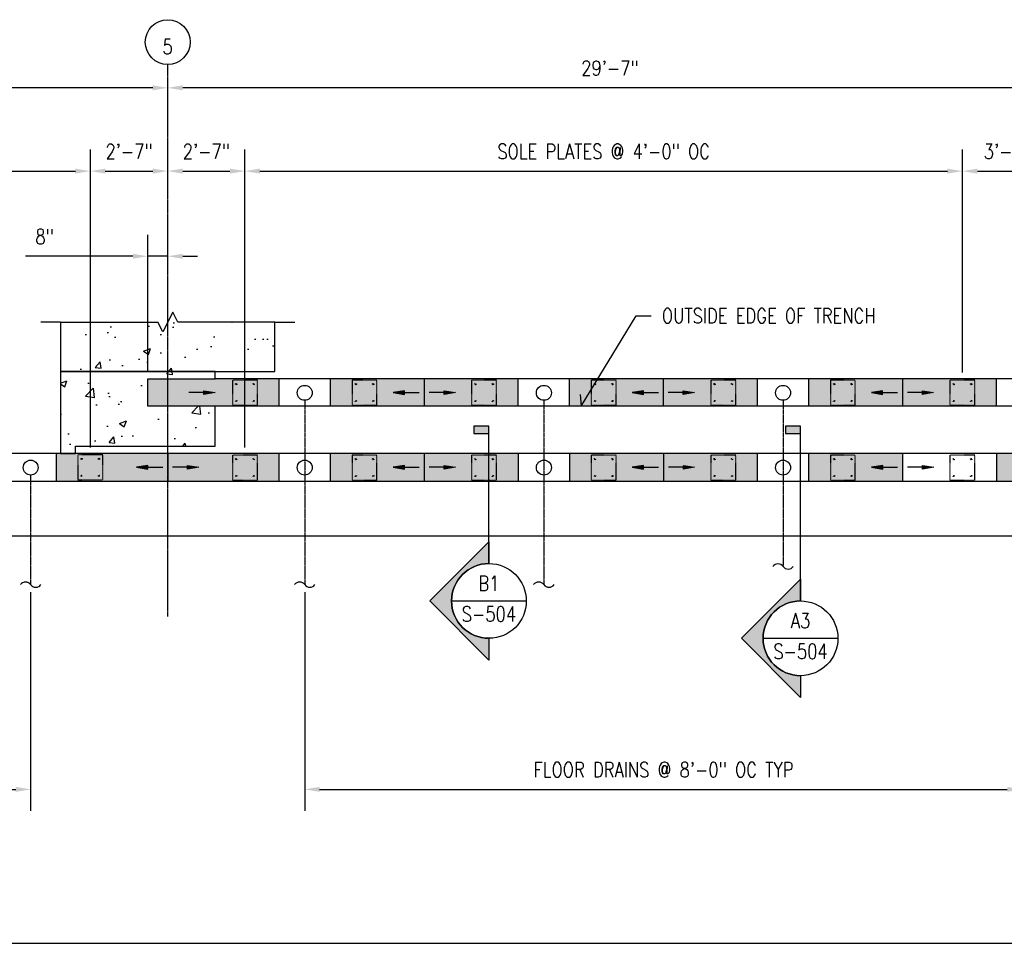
# Model space of a CAD drawing. Header units: inches. Extents: x -3662 to 6974, y 589 to 974.
# Tile 20 of 39: x 1911 to 2306, y 604 to 974. Entities that reach past the tile are written whole.
import ezdxf
from ezdxf import colors
from ezdxf.entities.mleader import LeaderData, LeaderLine
from ezdxf.enums import TextEntityAlignment as Align
from ezdxf.math import Vec2, Vec3

# ---------------------------------------------------------------- set-up
doc = ezdxf.new("R2010")
doc.units = ezdxf.units.IN
doc.header["$MEASUREMENT"] = 0
doc.linetypes.add('CENTER2', pattern=[1.125, 0.75, -0.125, 0.125, -0.125])
doc.linetypes.add('Dash', pattern=[0.25, 0.125, -0.125])
for name, color, linetype in [('A-DETL-THIN', 1, 'Continuous'), ('A-FLOR', 173, 'Continuous'), ('A-FLOR-PATT', 8, 'Continuous'), ('A-FLOR-SLOPE', 172, 'Continuous'), ('A-WALL-PATT', 8, 'Continuous'), ('P-DRNS-PIPE', 3, 'Dash'), ('S-ANNO-DIMS', 1, 'Continuous'), ('S-ANNO-NOTE', 2, 'Continuous'), ('S-ANNO-SYMB', 2, 'Continuous'), ('S-ANNO-TEXT', 10, 'Continuous'), ('S-COLS', 53, 'Continuous'), ('S-DOOR-SOLE', 131, 'Dash'), ('S-DOOR-TRNCH', 173, 'Continuous'), ('S-GRID', 1, 'CENTER2'), ('S-GRID-IDEN', 1, 'Continuous')]:
    doc.layers.add(name, color=color, linetype=linetype)
doc.styles.add('Annotative', font='romans.shx', dxfattribs={"width": 0.8, "height": 0.125})
doc.styles.add('Arial', font='romans.shx', dxfattribs={"width": 0.8})
doc.styles.add('ROMANS', font='romans.shx', dxfattribs={"width": 0.8})
doc.dimstyles.new('Annotative', dxfattribs={"dimscale": 0, "dimtxt": 0.125, "dimasz": 0.125, "dimexe": 0.18, "dimexo": 0.0625, "dimgap": 0.09, "dimtad": 1, "dimdec": 3, "dimzin": 3, "dimdsep": 46, "dimlunit": 4, "dimtxsty": 'Annotative', "dimcen": 0.09, "dimclrt": 2, "dimazin": 2, "dimtfac": 1, "dimtdec": 3, "dimtmove": 0, "dimatfit": 0, "dimfxl": 1, "dimtfill": 1, "dimfrac": 2, "dimtolj": 1, "dimtzin": 0, "dimarcsym": 0})
pattern_1 = [(50, (-22.154, 0), (28.6904, -2.51009), [3, -33]), (355, (-22.154, 0), (-5.55005, 30.0877), [2.4, -26.4]), (100.4514, (-19.763, -0.21), (23.14035, 27.5776), [2.5496, -28.0457]), (46.1842, (-22.154, 8), (42.68965, -6.62077), [4.5, -49.5]), (96.6356, (-18.596, 7.45), (37.3865, 38.96474), [3.8244, -42.06855]), (351.1842, (-22.154, 8), (37.3865, 38.9647), [3.6, -39.6]), (21, (-18.154, 6), (23.87628, -16.10476), [3, -33]), (326, (-18.154, 6), (9.7326, 29.006), [2.4, -26.4]), (71.4514, (-16.164, 4.658), (33.6089, 12.90125), [2.5496, -28.0457]), (37.5, (-22.154, 0), (0.486394, 13.315754), [0, -26.08, 0, -26.8, 0, -26.5]), (7.5, (-22.154, 0), (10.52278, 15.77647), [0, -15.28, 0, -25.48, 0, -10.1]), (327.5, (-31.074, 0), (21.3529, -0.902195), [0, -10, 0, -31.2, 0, -41.4]), (317.5, (-35.074, 0), (23.32745, 4.0042), [0, -13, 0, -20.72, 0, -29.4])]
pattern_2 = [(37.5, (-22.154, 0), (-0.1259867, 3.8536475), [0, -3.04, 0, -3.4, 0, -3.25]), (7.5, (-22.154, 0), (3.539553, 5.644292), [0, -1.64, 0, -2.74, 0, -1.05]), (327.5, (-24.614, 0), (6.2282837, 0.011318), [0, -1, 0, -3.6, 0, -4.7]), (317.5, (-24.614, 0), (6.012253, 1.755351), [0, -0.5, 0, -2.36, 0, -2.7])]

# ---------------------------------------------------------------- blocks, each defined once
blk = doc.blocks.new('Grid - Circle 3_8_-570341-TRENCH LAYOUT PLAN _CONT_D_')
at = {"layer": 'S-GRID-IDEN'}
blk.add_circle((0, 0), 0.1875, dxfattribs=at)
blk = doc.blocks.new('*D6')
at = {"layer": 'Defpoints', "color": 0, "transparency": 16777216}
for p in [(2025.04, 747.61), (2313.04, 747.61), (2313.04, 665.44)]:
    blk.add_point(p, dxfattribs=at)
at = {"layer": 'S-ANNO-DIMS', "color": 0, "lineweight": -2, "transparency": 16777216}
for p, q in [((2025.04, 744.61), (2025.04, 656.8)), ((2313.04, 744.61), (2313.04, 656.8)), ((2031.04, 665.44), (2307.04, 665.44))]:
    blk.add_line(p, q, dxfattribs=at)
at = {"layer": 'S-ANNO-DIMS', "color": 0, "transparency": 16777216}
for points in [[(2031.04, 666.44), (2031.04, 664.44), (2025.04, 665.44)], [(2307.04, 666.44), (2307.04, 664.44), (2313.04, 665.44)]]:
    blk.add_solid(points, dxfattribs=at)
at = {"layer": 'S-ANNO-DIMS', "color": 2, "lineweight": -3, "transparency": 16777216, "insert": (2169.04, 673.33), "char_height": 6, "width": 166.0889, "attachment_point": 5, "style": 'Annotative'}
blk.add_mtext('\\A1;FLOOR DRAINS @ 8\'-0" OC TYP', dxfattribs=at)
blk = doc.blocks.new('*U20')
at = {"lineweight": -3}
blk.add_hatch(color=256, dxfattribs=at).paths.add_polyline_path([(0, 1.5818), (0, 1.6443), (-0.125, 1.6443), (-0.125, 1.5818)])
h = blk.add_hatch(color=256, dxfattribs=at)
edge = h.paths.add_edge_path()
edge.add_line((0, -0.1303), (0, -0.3125))
edge.add_line((0, -0.3125), (-0.4947, 0.1822))
edge.add_line((-0.4947, 0.1822), (0, 0.677))
edge.add_line((0, 0.677), (0, 0.4947))
edge.add_arc((0, 0.1822), 0.3125, 90, 270)
at = {"linetype": 'Continuous', "lineweight": -3}
blk.add_line((0, 0.4947), (0, 1.6443), dxfattribs=at)
at = {"lineweight": -3}
for p, q in [((0, 0.677), (-0.4947, 0.1822)), ((-0.4947, 0.1822), (0, -0.3125)), ((-0.3125, 0.1822), (0.3125, 0.1822))]:
    blk.add_line(p, q, dxfattribs=at)
at = {"lineweight": -3, "flags": 128}
blk.add_lwpolyline([(0, 1.5818), (0, 1.6443), (-0.125, 1.6443), (-0.125, 1.5818), (0, 1.5818)], close=True, dxfattribs=at)
blk.add_lwpolyline([(0, -0.1303), (0, -0.3125), (-0.4947, 0.1822), (0, 0.677), (0, 0.4947, 1), (0, -0.1303)], format="xyb", close=True, dxfattribs=at)
blk.add_lwpolyline([(-0.0156, -0.1303), (-0.0156, -0.1303)], dxfattribs=at)
blk.add_lwpolyline([(-0.0156, -0.1303), (-0.0156, -0.1303)], dxfattribs=at)
at = {"lineweight": -3}
blk.add_circle((0, 0.1822), 0.3125, dxfattribs=at)
at = {"linetype": 'Continuous', "lineweight": -3, "style": 'Arial'}
blk.add_attdef('X#', text='', height=0.0938, dxfattribs=at).set_placement((0, 0.2291), align=Align.BOTTOM_CENTER)
blk.add_attdef('X-###', text='', height=0.0938, dxfattribs=at).set_placement((0, 0.1354), align=Align.TOP_CENTER)
blk = doc.blocks.new('*U34')
for p, q in [((0.5, 1), (-0.5, -1)), ((1, 0), (0.5, 1)), ((-10.75, 0), (-12.75, 0)), ((-10.75, 0), (-1, 0)), ((-0.5, -1), (-1, 0)), ((10.75, 0), (1, 0)), ((10.75, 0), (12.75, 0))]:
    blk.add_line(p, q)
blk = doc.blocks.new('*U23')
at = {"linetype": 'Continuous', "lineweight": -3}
blk.add_line((1.125, 0.625), (29.5, 0.625), dxfattribs=at)
at = {"lineweight": -3, "style": 'Arial'}
blk.add_attdef('DRAWING_AREA_TITLE', text='', height=0.1875, dxfattribs=at).set_placement((1.3743, 0.6339), align=Align.BOTTOM_LEFT)
blk.add_attdef('X#', text='', height=0.1875, dxfattribs=at).set_placement((0.8125, 0.625), align=Align.MIDDLE_CENTER)
blk.add_attdef('SCALE:', text='', height=0.0938, dxfattribs=at).set_placement((1.3743, 0.5606), align=Align.TOP_LEFT)
blk = doc.blocks.new('*D38')
at = {"layer": 'Defpoints', "color": 0, "transparency": 16777216}
for p in [(1970.06, 947.03), (2325.06, 859.03), (1970.06, 853.03)]:
    blk.add_point(p, dxfattribs=at)
at = {"layer": 'S-ANNO-DIMS', "color": 0, "lineweight": -2, "transparency": 16777216}
blk.add_line((2319.06, 947.03), (1976.06, 947.03), dxfattribs=at)
at = {"layer": 'S-ANNO-DIMS', "color": 0, "transparency": 16777216}
for points in [[(1976.06, 948.03), (1976.06, 946.03), (1970.06, 947.03)], [(2319.06, 948.03), (2319.06, 946.03), (2325.06, 947.03)]]:
    blk.add_solid(points, dxfattribs=at)
at = {"layer": 'S-ANNO-DIMS', "color": 2, "transparency": 16777216, "insert": (2147.56, 954.92), "char_height": 6, "attachment_point": 5, "style": 'Annotative'}
blk.add_mtext('\\A1;29\'-7"', dxfattribs=at)
blk = doc.blocks.new('*D39')
at = {"layer": 'Defpoints', "color": 0, "transparency": 16777216}
for p in [(1572.06, 947.03), (1572.06, 853.03), (1970.06, 853.03)]:
    blk.add_point(p, dxfattribs=at)
at = {"layer": 'S-ANNO-DIMS', "color": 0, "lineweight": -2, "transparency": 16777216}
blk.add_line((1964.06, 947.03), (1578.06, 947.03), dxfattribs=at)
at = {"layer": 'S-ANNO-DIMS', "color": 0, "transparency": 16777216}
for points in [[(1578.06, 948.03), (1578.06, 946.03), (1572.06, 947.03)], [(1964.06, 948.03), (1964.06, 946.03), (1970.06, 947.03)]]:
    blk.add_solid(points, dxfattribs=at)
at = {"layer": 'S-ANNO-DIMS', "color": 2, "transparency": 16777216, "insert": (1771.06, 954.92), "char_height": 6, "attachment_point": 5, "style": 'Annotative'}
blk.add_mtext('\\A1;33\'-2"', dxfattribs=at)
blk = doc.blocks.new('TRENCH SOLE PLATE')
at = {"lineweight": -3, "ltscale": 0.25}
blk.add_lwpolyline([(-5, 5), (-5, -5), (5, -5), (5, 5)], close=True, dxfattribs=at)
for centre in [(-3.5, 3.375), (3.5, 3.375), (-3.5, -3.375), (3.5, -3.375)]:
    blk.add_circle(centre, 0.25, dxfattribs=at)
blk = doc.blocks.new('*D64')
at = {"layer": 'Defpoints', "color": 0, "transparency": 16777216}
for p in [(1939.01, 913.6), (1603.01, 799.71), (1939.01, 799.71)]:
    blk.add_point(p, dxfattribs=at)
at = {"layer": 'S-ANNO-DIMS', "color": 0, "lineweight": -2, "transparency": 16777216}
blk.add_line((1609.01, 913.6), (1933.01, 913.6), dxfattribs=at)
at = {"layer": 'S-ANNO-DIMS', "color": 0, "transparency": 16777216}
for points in [[(1609.01, 914.6), (1609.01, 912.6), (1603.01, 913.6)], [(1933.01, 914.6), (1933.01, 912.6), (1939.01, 913.6)]]:
    blk.add_solid(points, dxfattribs=at)
at = {"layer": 'S-ANNO-DIMS', "color": 2, "transparency": 16777216, "insert": (1771.01, 921.5), "char_height": 6, "attachment_point": 5, "style": 'Annotative', "bg_fill": 3, "box_fill_scale": 1.25, "bg_fill_color": 256, "bg_fill_true_color": 13158600, "bg_fill_transparency": 0}
blk.add_mtext('\\A1;SOLE PLATES @ 4\'-0" OC', dxfattribs=at)
blk = doc.blocks.new('*D65')
at = {"layer": 'Defpoints', "color": 0, "transparency": 16777216}
for p in [(1970.06, 913.6), (1970.06, 853.03), (1939.01, 799.71)]:
    blk.add_point(p, dxfattribs=at)
at = {"layer": 'S-ANNO-DIMS', "color": 0, "lineweight": -2, "transparency": 16777216}
for p, q in [((1939.01, 802.71), (1939.01, 922.24)), ((1945.01, 913.6), (1964.06, 913.6))]:
    blk.add_line(p, q, dxfattribs=at)
at = {"layer": 'S-ANNO-DIMS', "color": 0, "transparency": 16777216}
for points in [[(1945.01, 914.6), (1945.01, 912.6), (1939.01, 913.6)], [(1964.06, 914.6), (1964.06, 912.6), (1970.06, 913.6)]]:
    blk.add_solid(points, dxfattribs=at)
at = {"layer": 'S-ANNO-DIMS', "color": 2, "transparency": 16777216, "insert": (1954.54, 921.5), "char_height": 6, "attachment_point": 5, "style": 'Annotative', "bg_fill": 3, "box_fill_scale": 1.25, "bg_fill_color": 256, "bg_fill_true_color": 13158600, "bg_fill_transparency": 0}
blk.add_mtext('\\A1;2\'-7"', dxfattribs=at)
blk = doc.blocks.new('*D66')
at = {"layer": 'Defpoints', "color": 0, "transparency": 16777216}
for p in [(2001.04, 913.6), (1970.06, 853.03), (2001.04, 799.61)]:
    blk.add_point(p, dxfattribs=at)
at = {"layer": 'S-ANNO-DIMS', "color": 0, "lineweight": -2, "transparency": 16777216}
for p, q in [((2001.04, 802.61), (2001.04, 922.24)), ((1976.06, 913.6), (1995.04, 913.6))]:
    blk.add_line(p, q, dxfattribs=at)
at = {"layer": 'S-ANNO-DIMS', "color": 0, "transparency": 16777216}
for points in [[(1976.06, 914.6), (1976.06, 912.6), (1970.06, 913.6)], [(1995.04, 914.6), (1995.04, 912.6), (2001.04, 913.6)]]:
    blk.add_solid(points, dxfattribs=at)
at = {"layer": 'S-ANNO-DIMS', "color": 2, "transparency": 16777216, "insert": (1985.55, 921.5), "char_height": 6, "attachment_point": 5, "style": 'Annotative', "bg_fill": 3, "box_fill_scale": 1.25, "bg_fill_color": 256, "bg_fill_true_color": 13158600, "bg_fill_transparency": 0}
blk.add_mtext('\\A1;2\'-7"', dxfattribs=at)
blk = doc.blocks.new('*D67')
at = {"layer": 'Defpoints', "color": 0, "transparency": 16777216}
for p in [(2289.04, 913.6), (2289.04, 829.71), (2001.04, 799.61)]:
    blk.add_point(p, dxfattribs=at)
at = {"layer": 'S-ANNO-DIMS', "color": 0, "lineweight": -2, "transparency": 16777216}
blk.add_line((2007.04, 913.6), (2283.04, 913.6), dxfattribs=at)
at = {"layer": 'S-ANNO-DIMS', "color": 0, "transparency": 16777216}
for points in [[(2007.04, 914.6), (2007.04, 912.6), (2001.04, 913.6)], [(2283.04, 914.6), (2283.04, 912.6), (2289.04, 913.6)]]:
    blk.add_solid(points, dxfattribs=at)
at = {"layer": 'S-ANNO-DIMS', "color": 2, "transparency": 16777216, "insert": (2145.04, 921.5), "char_height": 6, "attachment_point": 5, "style": 'Annotative', "bg_fill": 3, "box_fill_scale": 1.25, "bg_fill_color": 256, "bg_fill_true_color": 13158600, "bg_fill_transparency": 0}
blk.add_mtext('\\A1;SOLE PLATES @ 4\'-0" OC', dxfattribs=at)
blk = doc.blocks.new('*D68')
at = {"layer": 'Defpoints', "color": 0, "transparency": 16777216}
for p in [(2325.06, 913.6), (2325.06, 859.03), (2289.04, 829.71)]:
    blk.add_point(p, dxfattribs=at)
at = {"layer": 'S-ANNO-DIMS', "color": 0, "lineweight": -2, "transparency": 16777216}
for p, q in [((2289.04, 832.71), (2289.04, 922.24)), ((2295.04, 913.6), (2319.06, 913.6))]:
    blk.add_line(p, q, dxfattribs=at)
at = {"layer": 'S-ANNO-DIMS', "color": 0, "transparency": 16777216}
for points in [[(2295.04, 914.6), (2295.04, 912.6), (2289.04, 913.6)], [(2319.06, 914.6), (2319.06, 912.6), (2325.06, 913.6)]]:
    blk.add_solid(points, dxfattribs=at)
at = {"layer": 'S-ANNO-DIMS', "color": 2, "transparency": 16777216, "insert": (2307.05, 921.5), "char_height": 6, "attachment_point": 5, "style": 'Annotative', "bg_fill": 3, "box_fill_scale": 1.25, "bg_fill_color": 256, "bg_fill_true_color": 13158600, "bg_fill_transparency": 0}
blk.add_mtext('\\A1;3\'-0"', dxfattribs=at)
blk = doc.blocks.new('*D72')
at = {"layer": 'Defpoints', "color": 0, "transparency": 16777216}
for p in [(1970.06, 879.42), (1962.06, 830.21), (1970.06, 830.21)]:
    blk.add_point(p, dxfattribs=at)
at = {"layer": 'S-ANNO-DIMS', "color": 0, "lineweight": -2, "transparency": 16777216}
for p, q in [((1962.06, 833.21), (1962.06, 888.06)), ((1956.06, 879.42), (1912.99, 879.42)), ((1970.06, 879.42), (1962.06, 879.42)), ((1976.06, 879.42), (1982.06, 879.42))]:
    blk.add_line(p, q, dxfattribs=at)
at = {"layer": 'S-ANNO-DIMS', "color": 0, "transparency": 16777216}
for points in [[(1956.06, 880.42), (1956.06, 878.42), (1962.06, 879.42)], [(1976.06, 880.42), (1976.06, 878.42), (1970.06, 879.42)]]:
    blk.add_solid(points, dxfattribs=at)
at = {"layer": 'S-ANNO-DIMS', "color": 2, "transparency": 16777216, "insert": (1920.62, 887.31), "char_height": 6, "attachment_point": 5, "style": 'Annotative', "bg_fill": 3, "box_fill_scale": 1.25, "bg_fill_color": 256, "bg_fill_true_color": 13158600, "bg_fill_transparency": 0}
blk.add_mtext('\\A1;8"', dxfattribs=at)
blk = doc.blocks.new('*U75')
at = {"lineweight": -3}
blk.add_hatch(color=256, dxfattribs=at).paths.add_polyline_path([(0, 1.5818), (0, 1.6443), (-0.125, 1.6443), (-0.125, 1.5818)])
h = blk.add_hatch(color=256, dxfattribs=at)
edge = h.paths.add_edge_path()
edge.add_line((0, -0.4428), (0, -0.625))
edge.add_line((0, -0.625), (-0.4947, -0.1303))
edge.add_line((-0.4947, -0.1303), (0, 0.3645))
edge.add_line((0, 0.3645), (0, 0.1822))
edge.add_arc((0, -0.1303), 0.3125, 90, 270)
at = {"linetype": 'Continuous', "lineweight": -3}
blk.add_line((0, 0.1822), (0, 1.6443), dxfattribs=at)
at = {"lineweight": -3}
for p, q in [((0, 0.3645), (-0.4947, -0.1303)), ((-0.4947, -0.1303), (0, -0.625)), ((-0.3125, -0.1303), (0.3125, -0.1303))]:
    blk.add_line(p, q, dxfattribs=at)
at = {"lineweight": -3, "flags": 128}
blk.add_lwpolyline([(0, 1.5818), (0, 1.6443), (-0.125, 1.6443), (-0.125, 1.5818), (0, 1.5818)], close=True, dxfattribs=at)
blk.add_lwpolyline([(0, -0.4428), (0, -0.625), (-0.4947, -0.1303), (0, 0.3645), (0, 0.1822, 1), (0, -0.4428)], format="xyb", close=True, dxfattribs=at)
blk.add_lwpolyline([(-0.0156, -0.4428), (-0.0156, -0.4428)], dxfattribs=at)
blk.add_lwpolyline([(-0.0156, -0.4428), (-0.0156, -0.4428)], dxfattribs=at)
at = {"lineweight": -3}
blk.add_circle((0, -0.1303), 0.3125, dxfattribs=at)
at = {"linetype": 'Continuous', "lineweight": -3, "style": 'Arial'}
blk.add_attdef('X#', text='', height=0.0938, dxfattribs=at).set_placement((0, -0.0834), align=Align.BOTTOM_CENTER)
blk.add_attdef('X-###', text='', height=0.0938, dxfattribs=at).set_placement((0, -0.1771), align=Align.TOP_CENTER)
blk = doc.blocks.new('*D79')
at = {"layer": 'Defpoints', "color": 0, "transparency": 16777216}
for p in [(1627.04, 747.61), (1915.04, 747.61), (1915.04, 665.44)]:
    blk.add_point(p, dxfattribs=at)
at = {"layer": 'S-ANNO-DIMS', "color": 0, "lineweight": -2, "transparency": 16777216}
for p, q in [((1627.04, 744.61), (1627.04, 656.8)), ((1915.04, 744.61), (1915.04, 656.8)), ((1633.04, 665.44), (1909.04, 665.44))]:
    blk.add_line(p, q, dxfattribs=at)
at = {"layer": 'S-ANNO-DIMS', "color": 0, "transparency": 16777216}
for points in [[(1633.04, 666.44), (1633.04, 664.44), (1627.04, 665.44)], [(1909.04, 666.44), (1909.04, 664.44), (1915.04, 665.44)]]:
    blk.add_solid(points, dxfattribs=at)
at = {"layer": 'S-ANNO-DIMS', "color": 2, "lineweight": -3, "transparency": 16777216, "insert": (1771.04, 673.33), "char_height": 6, "width": 166.0889, "attachment_point": 5, "style": 'Annotative'}
blk.add_mtext('\\A1;FLOOR DRAINS @ 8\'-0" OC TYP', dxfattribs=at)
blk = doc.blocks.new('ARROW')
for p, q in [((-0.09375, -0.015625), (-0.09375, 0.015625)), ((-0.09375, 0.015625), (0, 0)), ((0, 0), (-0.09375, -0.015625))]:
    blk.add_line(p, q)
blk.add_lwpolyline([(-0.09375, 0), (-0.21875, 0)])
blk.add_solid([(-0.09375, 0.015625), (0, 0), (-0.09375, -0.015625)])

msp = doc.modelspace()

# ---------------------------------------------------------------- hatches: boundary and pattern name
at = {"layer": 'A-FLOR-PATT'}
h = msp.add_hatch(dxfattribs=at)
h.set_pattern_fill('AR-SAND', color=256, scale=2)
h.set_pattern_definition(pattern_2)
h.paths.add_polyline_path([(2733.0385, 830.2059), (2707.235, 830.2059), (2707.235, 819.2059), (2733.0385, 819.2059)])
h.paths.add_polyline_path([(2686.735, 830.2059), (2648.985, 830.2059), (2648.985, 819.2059), (2686.735, 819.2059)])
h.paths.add_polyline_path([(2648.985, 830.2059), (2611.235, 830.2059), (2611.235, 819.2059), (2648.985, 819.2059)])
h.paths.add_polyline_path([(2590.735, 830.2059), (2552.985, 830.2059), (2552.985, 819.2059), (2590.735, 819.2059)])
h.paths.add_polyline_path([(2552.985, 830.2059), (2515.235, 830.2059), (2515.235, 819.2059), (2552.985, 819.2059)])
h.paths.add_polyline_path([(2494.735, 830.2059), (2456.985, 830.2059), (2456.985, 819.2059), (2494.735, 819.2059)])
h.paths.add_polyline_path([(2456.985, 830.2059), (2419.235, 830.2059), (2419.235, 819.2059), (2456.985, 819.2059)])
h.paths.add_polyline_path([(2398.735, 830.2059), (2360.985, 830.2059), (2360.985, 819.2059), (2398.735, 819.2059)])
h.paths.add_polyline_path([(2360.985, 830.2059), (2323.235, 830.2059), (2323.235, 819.2059), (2360.985, 819.2059)])
h.paths.add_polyline_path([(2302.735, 830.2059), (2264.985, 830.2059), (2264.985, 819.2059), (2302.735, 819.2059)])
h.paths.add_polyline_path([(2264.985, 830.2059), (2227.235, 830.2059), (2227.235, 819.2059), (2264.985, 819.2059)])
h.paths.add_polyline_path([(2206.735, 830.2059), (2168.985, 830.2059), (2168.985, 819.2059), (2206.735, 819.2059)])
h.paths.add_polyline_path([(2168.985, 830.2059), (2131.235, 830.2059), (2131.235, 819.2059), (2168.985, 819.2059)])
h.paths.add_polyline_path([(2110.735, 830.2059), (2073.0385, 830.2059), (2073.0385, 819.2059), (2110.735, 819.2059)])
h.paths.add_polyline_path([(2073.0385, 830.2059), (2035.235, 830.2059), (2035.235, 819.2059), (2073.0385, 819.2059)])
h.paths.add_polyline_path([(2014.735, 830.2059), (1989.0576, 830.2059), (1961.9147, 830.2059), (1961.9147, 819.2059), (1989.0576, 819.2059), (2014.735, 819.2059)])
h = msp.add_hatch(dxfattribs=at)
h.set_pattern_fill('AR-SAND', color=256, scale=2)
h.set_pattern_definition(pattern_2)
h.paths.add_polyline_path([(2323.2885, 800.2059), (2323.2885, 789.2059), (2337.0397, 789.2059), (2337.0397, 800.2059)], flags=16)
h.paths.add_polyline_path([(2302.7885, 789.2059), (2302.7885, 800.2059), (2265.0385, 800.2059), (2265.0385, 789.2059)], flags=17)
h.paths.add_polyline_path([(2337.0397, 789.2059), (2337.0397, 800.2059), (2227.2885, 800.2059), (2227.2885, 789.2059)])
h.paths.add_polyline_path([(2206.7885, 789.2059), (2206.7885, 800.2059), (2169.0385, 800.2059), (2169.0385, 789.2059)])
h.paths.add_polyline_path([(2169.0385, 789.2059), (2169.0385, 800.2059), (2131.2885, 800.2059), (2131.2885, 789.2059)])
h.paths.add_polyline_path([(2110.7885, 789.2059), (2110.7885, 800.2059), (2073.0385, 800.2059), (2073.0385, 789.2059)])
h.paths.add_polyline_path([(2073.0385, 789.2059), (2073.0385, 800.2059), (2035.2885, 800.2059), (2035.2885, 789.2059)])
h.paths.add_polyline_path([(2014.7885, 789.2059), (2014.7885, 800.2059), (1970.0385, 800.2059), (1970.0385, 789.2059)])
h.paths.add_polyline_path([(1970.0385, 800.2059), (1925.2885, 800.2059), (1925.2885, 789.2059), (1970.0385, 789.2059)])
h.paths.add_polyline_path([(1867.0385, 800.2059), (1867.0385, 789.2059), (1904.7885, 789.2059), (1904.7885, 800.2059)])
h.paths.add_polyline_path([(1867.0385, 789.2059), (1867.0385, 800.2059), (1829.2885, 800.2059), (1829.2885, 789.2059)])
h.paths.add_polyline_path([(1808.7885, 789.2059), (1808.7885, 800.2059), (1771.0385, 800.2059), (1771.0385, 789.2059)])
h.paths.add_polyline_path([(1771.0385, 789.2059), (1771.0385, 800.2059), (1733.2885, 800.2059), (1733.2885, 789.2059)])
h.paths.add_polyline_path([(1712.7885, 789.2059), (1712.7885, 800.2059), (1675.0385, 800.2059), (1675.0385, 789.2059)])
h.paths.add_polyline_path([(1675.0385, 789.2059), (1675.0385, 800.2059), (1637.2885, 800.2059), (1637.2885, 789.2059)])
h.paths.add_polyline_path([(1616.7885, 789.2059), (1616.7885, 800.2059), (1591.0576, 800.2059), (1564.0576, 800.2059), (1564.0576, 789.2059), (1591.0576, 789.2059)])
at = {"layer": 'A-WALL-PATT', "lineweight": -3}
h = msp.add_hatch(dxfattribs=at)
h.set_pattern_fill('AR-CONC', color=8, scale=4, style=0)
h.set_pattern_definition(pattern_1)
h.paths.add_polyline_path([(2013.0576, 853.0281), (1974.0576, 853.0281), (1972.0576, 857.0281), (1968.0576, 849.0281), (1966.0576, 853.0281), (1927.0576, 853.0281), (1927.0576, 833.2059), (1989.0576, 833.2059), (2013.0576, 833.2059)])
h = msp.add_hatch(dxfattribs=at)
h.set_pattern_fill('AR-CONC', color=8, scale=4, style=0)
h.set_pattern_definition(pattern_1)
h.paths.add_polyline_path([(1989.0576, 819.2059), (1962.0576, 819.2059), (1962.0576, 830.2059), (1989.0576, 830.2059), (1989.0576, 833.2059), (1927.0576, 833.2059), (1927.0576, 800.2059), (1933.0576, 800.2059), (1933.0576, 803.2059), (1989.0576, 803.2059)])

# ---------------------------------------------------------------- linework, layer by layer
at = {"layer": 'A-FLOR', "lineweight": -3}
msp.add_line((1615.0576, 767.2059), (2373.0576, 767.2059), dxfattribs=at)
at = {"layer": 'A-FLOR-SLOPE', "lineweight": -3}
for p, q in [((2073.0385, 830.2057), (2073.0385, 819.2057)), ((2168.985, 830.2057), (2168.985, 819.2057)), ((2264.985, 830.2057), (2264.985, 819.2057)), ((1970.0385, 800.2057), (1970.0385, 789.2057)), ((2073.0385, 800.2057), (2073.0385, 789.2057)), ((2169.0385, 800.2057), (2169.0385, 789.2057)), ((2265.0385, 800.2057), (2265.0385, 789.2057))]:
    msp.add_line(p, q, dxfattribs=at)
at = {"layer": 'P-DRNS-PIPE', "lineweight": -3}
for p, q in [((2025.0385, 821.6094), (2025.0385, 747.6094)), ((2121.0385, 821.6094), (2121.0385, 747.6094)), ((2217.0385, 821.6094), (2217.0385, 754.9131)), ((1915.0385, 791.6094), (1915.0385, 747.6094))]:
    msp.add_line(p, q, dxfattribs=at)
at = {"layer": 'P-DRNS-PIPE', "linetype": 'Continuous', "lineweight": -3}
for centre in [(2025.0385, 824.6094), (2121.0385, 824.6094), (2217.0385, 824.6094), (1915.0385, 794.6094), (2025.0385, 794.6094), (2121.0385, 794.6094), (2217.0385, 794.6094)]:
    msp.add_circle(centre, 3, dxfattribs=at)
for centre, start, end in [((2214.976, 753.3662), 36.869898, 143.130102), ((2219.101, 756.4599), 216.869898, 323.130102), ((1912.976, 746.0625), 36.869898, 143.130102), ((1917.101, 749.1563), 216.869898, 323.130102), ((2022.976, 746.0625), 36.869898, 143.130102), ((2027.101, 749.1563), 216.869898, 323.130102), ((2118.976, 746.0625), 36.869898, 143.130102), ((2123.101, 749.1563), 216.869898, 323.130102)]:
    msp.add_arc(centre, 2.5781, start, end, dxfattribs=at)
at = {"layer": 'S-COLS', "lineweight": -3}
msp.add_lwpolyline([(1927.0576, 853.0281), (1927.0576, 800.2059), (1933.0576, 800.2059), (1933.0576, 803.2059), (1989.0576, 803.2059), (1989.0576, 819.2059), (1962.0576, 819.2059), (1962.0576, 830.2059), (1989.0576, 830.2059), (1989.0576, 833.2059), (1927.0576, 833.2059), (2013.0576, 833.2059), (2013.0576, 853.0281)], dxfattribs=at)
at = {"layer": 'S-DOOR-TRNCH', "lineweight": -3}
for p, q in [((2733.0385, 830.2059), (1989.0576, 830.2059)), ((2014.735, 819.2057), (2014.735, 830.2057)), ((2035.235, 830.2057), (2035.235, 819.2057)), ((2110.735, 819.2057), (2110.735, 830.2057)), ((2131.235, 830.2057), (2131.235, 819.2057)), ((2206.735, 819.2057), (2206.735, 830.2057)), ((2227.235, 830.2057), (2227.235, 819.2057)), ((2302.735, 819.2057), (2302.735, 830.2057)), ((2733.0385, 819.2059), (1989.0576, 819.2059)), ((1925.2885, 800.2057), (1925.2885, 789.2057)), ((2014.7885, 789.2057), (2014.7885, 800.2057)), ((2035.2885, 800.2057), (2035.2885, 789.2057)), ((2110.7885, 789.2057), (2110.7885, 800.2057)), ((2131.2885, 800.2057), (2131.2885, 789.2057)), ((2206.7885, 789.2057), (2206.7885, 800.2057)), ((2227.2885, 800.2057), (2227.2885, 789.2057)), ((2302.7885, 789.2057), (2302.7885, 800.2057))]:
    msp.add_line(p, q, dxfattribs=at)
msp.add_lwpolyline([(1591.0576, 789.2059), (2337.0397, 789.2059), (2337.0397, 800.2059), (1591.0576, 800.2059)], dxfattribs=at)
at = {"layer": 'S-GRID', "lineweight": -3}
msp.add_line((1970.0576, 734.7762), (1970.0576, 956.3841), dxfattribs=at)

# ---------------------------------------------------------------- block references
at = {"layer": 'A-DETL-THIN', "xscale": 4, "yscale": 4, "zscale": 4}
msp.add_blockref('*U34', (1970.0576, 853.0281), dxfattribs=at)
at = {"layer": 'S-ANNO-SYMB', "lineweight": -3}
ref = msp.add_blockref('*U20', (2098.977, 732.3314), dxfattribs=dict(at, xscale=48, yscale=48, zscale=48))
ref.add_attrib('X-###', 'S-504', dxfattribs={"color": 1, "linetype": 'Continuous', "lineweight": -2, "height": 6, "style": 'ROMANS', "width": 0.8}).set_placement((2098.977, 738.8288), align=Align.TOP_CENTER)
ref.add_attrib('X#', 'B1', dxfattribs={"layer": 'S-ANNO-TEXT', "color": 1, "linetype": 'Continuous', "lineweight": -2, "height": 6, "style": 'ROMANS', "width": 0.8}).set_placement((2098.977, 743.3288), align=Align.BOTTOM_CENTER)
at = {"layer": 'S-ANNO-SYMB', "xscale": -48, "yscale": 48, "zscale": 48, "rotation": 359.9999999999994}
for p in [(1957.5385, 794.7057), (2060.5385, 794.7057), (2156.5385, 794.7057), (2252.5385, 794.7057)]:
    msp.add_blockref('ARROW', p, dxfattribs=at)
at = {"layer": 'S-ANNO-SYMB', "xscale": 48, "yscale": 48, "zscale": 48}
for p in [(1982.5385, 794.7057), (2085.5385, 794.7057), (2181.5385, 794.7057), (2277.5385, 794.7057)]:
    msp.add_blockref('ARROW', p, dxfattribs=at)
at = {"layer": 'S-ANNO-SYMB', "lineweight": -3, "xscale": 48, "yscale": 48, "zscale": 48}
msp.add_blockref('*U23', (1343.5639, 573.6488), dxfattribs=at)
at = {"layer": 'S-DOOR-SOLE'}
for p in [(2001.0387, 824.7057), (2049.0387, 824.7057), (2097.0387, 824.7057), (2145.0387, 824.7057), (2193.0387, 824.7057), (2241.0387, 824.7057), (2289.0387, 824.7057), (1939.0148, 794.7057), (2001.0385, 794.6094), (2049.0385, 794.6094), (2097.0385, 794.6094), (2145.0385, 794.6094), (2193.0385, 794.6094), (2241.0385, 794.6094), (2289.0385, 794.6094)]:
    msp.add_blockref('TRENCH SOLE PLATE', p, dxfattribs=at)
at = {"layer": 'S-GRID-IDEN', "lineweight": -3, "xscale": 47.99999999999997, "yscale": 47.99999999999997, "zscale": 47.99999999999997}
msp.add_blockref('Grid - Circle 3_8_-570341-TRENCH LAYOUT PLAN _CONT_D_', (1970.0576, 965.3841), dxfattribs=at)

# ---------------------------------------------------------------- texts
at = {"layer": 'S-GRID-IDEN', "lineweight": -3, "insert": (1970.0099, 963.5742), "char_height": 6, "width": 4.898268, "attachment_point": 5, "line_spacing_factor": 0.981704, "style": 'Annotative'}
msp.add_mtext('\\pxqc,t3.2,6.4,9.6,12.8,16,19.2,22.4,25.6,28.8,32,35.2,38.4,41.6,44.8,48,51.2,54.4,57.6,60.8,64,67.2,70.4,73.6,76.8,80,83.2,86.4,89.6,92.8,96,99.2,102.4;{5}', dxfattribs=at)

# ---------------------------------------------------------------- dimensions: what is measured, and where the dimension line sits
at = {"layer": 'S-ANNO-DIMS'}
for base, p1, p2, picture, middle in [((1572.0576, 947.0323), (1970.0576, 853.0281), (1572.0576, 853.0281), '*D39', (1771.0576, 954.9238)), ((1970.0576, 947.0323), (2325.0576, 859.0281), (1970.0576, 853.0281), '*D38', (2147.5576, 954.9238))]:
    dim = msp.add_linear_dim(base=base, p1=p1, p2=p2, dimstyle='Annotative', override={"dimpost": '\\X', "dimse1": 1, "dimse2": 1, "dimtfill": 0}, dxfattribs=at)
    dim.commit()
    dim.dimension.update_dxf_attribs({"geometry": picture, "text_midpoint": middle})
at = {"layer": 'S-ANNO-DIMS', "lineweight": -3}
for base, p1, p2, picture, middle in [((1915.0385, 665.4391), (1627.0385, 747.6094), (1915.0385, 747.6094), '*D79', (1771.0385, 673.3305)), ((2313.0385, 665.4391), (2025.0385, 747.6094), (2313.0385, 747.6094), '*D6', (2169.0385, 673.3305))]:
    dim = msp.add_linear_dim(base=base, p1=p1, p2=p2, text='FLOOR DRAINS @ 8\'-0" OC TYP', dimstyle='Annotative', override={"dimpost": '\\X', "dimse1": 0, "dimtfill": 0}, dxfattribs=at)
    dim.commit()
    dim.dimension.update_dxf_attribs({"geometry": picture, "text_midpoint": middle})

# ---------------------------------------------------------------- leaders
at = {"layer": 'S-ANNO-NOTE', "lineweight": -3}
ml = msp.add_multileader_mtext('Standard', dxfattribs=at)
ml.set_content('OUTSIDE EDGE OF TRENCH', color=256, style='Annotative')
ml.set_leader_properties(color=1, linetype='ByLayer', lineweight=-1)
ml.build(insert=Vec2(0, 0))
ml.multileader.update_dxf_attribs({"text_right_attachment_type": 3, "dogleg_length": 0.125, "arrow_head_size": 6, "scale": 48})
ctx = ml.context
ctx.base_point, ctx.scale, ctx.char_height, ctx.arrow_head_size, ctx.landing_gap_size, ctx.plane_origin = Vec3(2164.0902, 855.5376), 48, 6, 6, 4.32, Vec3(2183.1729, 920.6765)
ctx.right_attachment = 3
notes = []
notes.append((ctx, [(1, (1, 1, 0), (2158.0902, 855.5376), (1, 0), 6, [(1, [(2135.0477, 829.965), (2136.04, 819.2396)], 0, [])])]))
ctx.mtext.insert, ctx.mtext.width, ctx.mtext.flow_direction = Vec3(2168.4102, 858.5376), 92.799504, 5
ml = msp.add_multileader_mtext('Standard', dxfattribs=at)
ml.set_content('1:100 SLOPE (TYP)', color=256, style='Annotative')
ml.set_leader_properties(color=1, linetype='ByLayer', lineweight=-1)
ml.build(insert=Vec2(0, 0))
ml.multileader.update_dxf_attribs({"text_right_attachment_type": 3, "dogleg_length": 0.125, "arrow_head_size": 6, "scale": 48})
ctx = ml.context
ctx.base_point, ctx.scale, ctx.char_height, ctx.arrow_head_size, ctx.landing_gap_size, ctx.plane_origin = Vec3(1794.8316, 834.3641), 48, 6, 6, 4.32, Vec3(1801.7022, 882.9239)
ctx.right_attachment = 3
notes.append((ctx, [(1, (1, 1, 0), (1788.8316, 834.3641), (1, 0), 6, [(1, [(1766.0385, 794.7057), (1776.0385, 794.7057)], 0, [])])]))
ctx.mtext.insert, ctx.mtext.width, ctx.mtext.flow_direction = Vec3(1799.1516, 838.3641), 50.557449, 5
ml = msp.add_multileader_mtext('Standard', dxfattribs=at)
ml.set_content('OUTSIDE EDGE OF TRENCH', color=256, style='Annotative')
ml.set_leader_properties(color=1, linetype='ByLayer', lineweight=-1)
ml.build(insert=Vec2(0, 0))
ml.multileader.update_dxf_attribs({"text_right_attachment_type": 3, "dogleg_length": 0.125, "arrow_head_size": 6, "scale": 48})
ctx = ml.context
ctx.base_point, ctx.scale, ctx.char_height, ctx.arrow_head_size, ctx.landing_gap_size, ctx.plane_origin = Vec3(344.4065, 707.869), 48, 6, 6, 4.32, Vec3(484.6093, 899.425)
ctx.right_attachment = 3
notes.append((ctx, [(0, (1, 1, 0), (410.2465, 697.869), (-1, 0), 6, [(1, [(412.054, 800.2059), (438.3529, 789.2059)], 0, [])])]))
ctx.mtext.insert, ctx.mtext.width, ctx.mtext.flow_direction = Vec3(348.7265, 710.869), 57.754109, 5
ml = msp.add_multileader_mtext('Standard', dxfattribs=at)
ml.set_content('1:100 SLOPE (TYP)', color=256, style='Annotative')
ml.set_leader_properties(color=1, linetype='ByLayer', lineweight=-1)
ml.build(insert=Vec2(0, 0))
ml.multileader.update_dxf_attribs({"text_right_attachment_type": 3, "dogleg_length": 0.125, "arrow_head_size": 6, "scale": 48})
ctx = ml.context
ctx.base_point, ctx.scale, ctx.char_height, ctx.arrow_head_size, ctx.landing_gap_size, ctx.plane_origin = Vec3(221.2394, 721.3224), 48, 6, 6, 4.32, Vec3(351.6791, 748.6866)
ctx.right_attachment = 3
notes.append((ctx, [(0, (1, 1, 0), (305.3651, 720.1795), (-1, 0), 6, [(1, [(314.0715, 794.7059), (304.0715, 794.7059)], 0, [])])]))
ctx.mtext.insert, ctx.mtext.width, ctx.mtext.flow_direction = Vec3(225.5594, 725.3224), 74.625012, 5
ml = msp.add_multileader_mtext('Standard', dxfattribs=at)
ml.set_content('3" %%C DRAIN OUTLET (TYP)', color=256, style='Annotative')
ml.set_leader_properties(color=1, linetype='ByLayer', lineweight=-1)
ml.build(insert=Vec2(0, 0))
ml.multileader.update_dxf_attribs({"text_right_attachment_type": 3, "dogleg_length": 0.125, "arrow_head_size": 6, "scale": 48})
ctx = ml.context
ctx.base_point, ctx.scale, ctx.char_height, ctx.arrow_head_size, ctx.landing_gap_size, ctx.plane_origin = Vec3(-4.7276, 775.2856), 48, 6, 6, 4.32, Vec3(16.3574, 786.4544)
ctx.right_attachment = 3
notes.append((ctx, [(1, (1, 1, 0), (-10.7276, 775.2856), (1, 0), 6, [(1, [(-26.9285, 794.0787)], 0, [])])]))
ctx.mtext.insert, ctx.mtext.width, ctx.mtext.flow_direction = Vec3(-0.4076, 779.2856), 56.530008, 5
ml = msp.add_multileader_mtext('Standard', dxfattribs=at)
ml.set_content('3" %%C DRAIN OUTLET (TYP)', color=256, style='Annotative')
ml.set_leader_properties(color=1, linetype='ByLayer', lineweight=-1)
ml.build(insert=Vec2(0, 0))
ml.multileader.update_dxf_attribs({"text_right_attachment_type": 3, "dogleg_length": 0.125, "arrow_head_size": 6, "scale": 48})
ctx = ml.context
ctx.base_point, ctx.scale, ctx.char_height, ctx.arrow_head_size, ctx.landing_gap_size, ctx.plane_origin = Vec3(1660.2831, 735.4081), 48, 6, 6, 4.32, Vec3(1681.3682, 744.1555)
ctx.right_attachment = 3
notes.append((ctx, [(1, (1, 1, 0), (1654.2831, 735.4081), (1, 0), 6, [(1, [(1627.0385, 759.2653)], 0, [])])]))
ctx.mtext.insert, ctx.mtext.width, ctx.mtext.flow_direction = Vec3(1664.6031, 739.4081), 56.34759, 5
for ctx, leaders in notes:
    for number, flags, end, landing, length, lines in leaders:
        leader = LeaderData()
        leader.index, (leader.has_last_leader_line, leader.has_dogleg_vector, leader.attachment_direction) = number, flags
        leader.last_leader_point, leader.dogleg_vector, leader.dogleg_length = Vec3(end), Vec3(landing), length
        for number, points, colour, breaks in lines:
            line = LeaderLine()
            line.index, line.vertices, line.color, line.breaks = number, Vec3.list(points), colors.encode_raw_color(colour), breaks
            leader.lines.append(line)
        ctx.leaders.append(leader)

# ---------------------------------------------------------------- next in the draw order: dimensions: what is measured, and where the dimension line sits
at = {"layer": 'S-ANNO-DIMS'}
dim = msp.add_linear_dim(base=(1939.0148, 913.6038), p1=(1603.0148, 799.7057), p2=(1939.0148, 799.7057), text='SOLE PLATES @ 4\'-0" OC', dimstyle='Annotative', override={"dimpost": '\\X', "dimse1": 1, "dimse2": 1}, dxfattribs=at)
dim.commit()
dim.dimension.update_dxf_attribs({"geometry": '*D64', "text_midpoint": (1771.0148, 921.4953)})

# ---------------------------------------------------------------- next in the draw order: dimensions: what is measured, and where the dimension line sits
dim = msp.add_linear_dim(base=(1970.0576, 913.6038), p1=(1939.0148, 799.7057), p2=(1970.0576, 853.0281), dimstyle='Annotative', override={"dimpost": '\\X', "dimse2": 1}, dxfattribs=at)
dim.commit()
dim.dimension.update_dxf_attribs({"geometry": '*D65', "text_midpoint": (1954.5362, 921.4953)})

# ---------------------------------------------------------------- next in the draw order: dimensions: what is measured, and where the dimension line sits
dim = msp.add_linear_dim(base=(2001.0385, 913.6038), p1=(1970.0576, 853.0281), p2=(2001.0385, 799.6094), dimstyle='Annotative', override={"dimpost": '\\X', "dimse1": 1, "dimse2": 0}, dxfattribs=at)
dim.commit()
dim.dimension.update_dxf_attribs({"geometry": '*D66', "text_midpoint": (1985.5481, 921.4953)})

# ---------------------------------------------------------------- next in the draw order: block references
at = {"layer": 'S-ANNO-SYMB', "xscale": 48, "yscale": 48, "zscale": 48}
msp.add_blockref('ARROW', (1989.0576, 824.7059), dxfattribs=at)

# ---------------------------------------------------------------- next in the draw order: dimensions: what is measured, and where the dimension line sits
at = {"layer": 'S-ANNO-DIMS'}
dim = msp.add_linear_dim(base=(2289.0387, 913.6038), p1=(2001.0385, 799.6094), p2=(2289.0387, 829.7057), text='SOLE PLATES @ 4\'-0" OC', dimstyle='Annotative', override={"dimpost": '\\X', "dimse1": 1, "dimse2": 1}, dxfattribs=at)
dim.commit()
dim.dimension.update_dxf_attribs({"geometry": '*D67', "text_midpoint": (2145.0386, 921.4953)})
dim = msp.add_linear_dim(base=(1970.0576, 879.4207), p1=(1962.0576, 830.2059), p2=(1970.0576, 830.2059), dimstyle='Annotative', override={"dimpost": '\\X', "dimse2": 1}, dxfattribs=at)
dim.commit()
dim.dimension.update_dxf_attribs({"geometry": '*D72', "text_midpoint": (1920.6225, 879.4207), "dimtype": 160})

# ---------------------------------------------------------------- next in the draw order: block references
at = {"layer": 'S-ANNO-SYMB', "xscale": -48, "yscale": 48, "zscale": 48, "rotation": 359.9999999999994}
for p in [(2060.5385, 824.7057), (2156.485, 824.7057), (2252.485, 824.7057)]:
    msp.add_blockref('ARROW', p, dxfattribs=at)
at = {"layer": 'S-ANNO-SYMB', "xscale": 48, "yscale": 48, "zscale": 48}
for p in [(2085.5385, 824.7057), (2181.485, 824.7057), (2277.485, 824.7057)]:
    msp.add_blockref('ARROW', p, dxfattribs=at)
at = {"layer": 'S-ANNO-SYMB', "lineweight": -3}
ref = msp.add_blockref('*U75', (2224.0442, 732.3314), dxfattribs=dict(at, xscale=48, yscale=48, zscale=48))
ref.add_attrib('X-###', 'S-504', dxfattribs={"color": 1, "linetype": 'Continuous', "lineweight": -2, "height": 6, "style": 'ROMANS', "width": 0.8}).set_placement((2224.0442, 723.8289), align=Align.TOP_CENTER)
ref.add_attrib('X#', 'A3', dxfattribs={"layer": 'S-ANNO-TEXT', "color": 1, "linetype": 'Continuous', "lineweight": -2, "height": 6, "style": 'ROMANS', "width": 0.8}).set_placement((2224.0442, 728.3289), align=Align.BOTTOM_CENTER)

# ---------------------------------------------------------------- next in the draw order: dimensions: what is measured, and where the dimension line sits
at = {"layer": 'S-ANNO-DIMS'}
dim = msp.add_linear_dim(base=(2325.0576, 913.6038), p1=(2289.0387, 829.7057), p2=(2325.0576, 859.0281), dimstyle='Annotative', override={"dimpost": '\\X', "dimse2": 1}, dxfattribs=at)
dim.commit()
dim.dimension.update_dxf_attribs({"geometry": '*D68', "text_midpoint": (2307.0481, 921.4953)})

doc.saveas('drawing.dxf')
